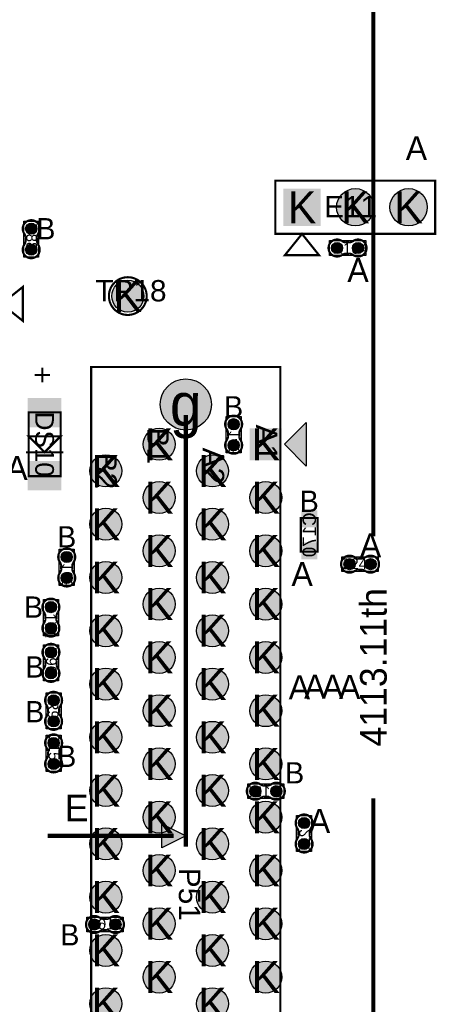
# Model space of a CAD drawing. Extents: x -14 to 190, y -123 to 238.
# Tile 9 of 28: x 19 to 39, y 102 to 149. Entities that reach past the tile are written whole.
import ezdxf
from ezdxf.enums import TextEntityAlignment as Align

# ---------------------------------------------------------------- set-up
doc = ezdxf.new("R2010")
doc.units = 0
doc.header["$MEASUREMENT"] = 0
for name, color, linetype in [('ASSEMBLY_OUTLINES_BTM', 191, 'CONTINUOUS'), ('ASSEMBLY_OUTLINES_TOP', 102, 'CONTINUOUS'), ('ASSEMBLY_REF_DES_BTM', 191, 'CONTINUOUS'), ('ASSEMBLY_REF_DES_TOP', 102, 'CONTINUOUS'), ('DRILL_DRAWING', 21, 'CONTINUOUS'), ('MOUNTING_HOLES_LAYER_TOP', 42, 'CONTINUOUS'), ('PART_PADS_LAYER_TOP', 150, 'CONTINUOUS'), ('PART_PADS_SMD_BTM', 181, 'CONTINUOUS'), ('PART_PADS_SMD_TOP', 150, 'CONTINUOUS')]:
    doc.layers.add(name, color=color, linetype=linetype)
doc.styles.add('ARIAL', font='ARIAL.TTF')
doc.styles.add('VERIBEST_GERBER_0', font='VBest0.ttf')
doc.styles.add('VERIBEST_GERBER_1', font='VBest1.ttf')

msp = doc.modelspace()

# ---------------------------------------------------------------- hatches: boundary and pattern name
at = {"layer": 'ASSEMBLY_OUTLINES_TOP'}
for points in [[(31.446, 128.397), (32.481, 129.432), (32.481, 127.362)], [(26.747, 109.728), (25.607048, 109.158025), (25.607048, 110.297976)]]:
    msp.add_hatch(color=256, dxfattribs=at).paths.add_polyline_path(points, flags=0)
at = {"layer": 'MOUNTING_HOLES_LAYER_TOP'}
h = msp.add_hatch(color=256, dxfattribs=at)
edge = h.paths.add_edge_path()
edge.add_arc((26.747, 130.297), 1.2192, 0, 360)
at = {"layer": 'PART_PADS_LAYER_TOP'}
h = msp.add_hatch(color=256, dxfattribs=at)
edge = h.paths.add_edge_path()
edge.add_arc((34.8234, 139.7), 0.889, 0, 360)
h = msp.add_hatch(color=256, dxfattribs=at)
edge = h.paths.add_edge_path()
edge.add_arc((37.3634, 139.7), 0.889, 0, 360)
h = msp.add_hatch(color=256, dxfattribs=at)
edge = h.paths.add_edge_path()
edge.add_arc((23.98346, 135.465), 0.762, 0, 360)
h = msp.add_hatch(color=256, dxfattribs=at)
edge = h.paths.add_edge_path()
edge.add_arc((25.477, 128.397), 0.762, 0, 360)
h = msp.add_hatch(color=256, dxfattribs=at)
edge = h.paths.add_edge_path()
edge.add_arc((22.937, 127.127), 0.762, 0, 360)
h = msp.add_hatch(color=256, dxfattribs=at)
edge = h.paths.add_edge_path()
edge.add_arc((28.017, 127.127), 0.762, 0, 360)
h = msp.add_hatch(color=256, dxfattribs=at)
edge = h.paths.add_edge_path()
edge.add_arc((25.477, 125.857), 0.762, 0, 360)
h = msp.add_hatch(color=256, dxfattribs=at)
edge = h.paths.add_edge_path()
edge.add_arc((30.557, 125.857), 0.762, 0, 360)
h = msp.add_hatch(color=256, dxfattribs=at)
edge = h.paths.add_edge_path()
edge.add_arc((22.937, 124.587), 0.762, 0, 360)
h = msp.add_hatch(color=256, dxfattribs=at)
edge = h.paths.add_edge_path()
edge.add_arc((28.017, 124.587), 0.762, 0, 360)
h = msp.add_hatch(color=256, dxfattribs=at)
edge = h.paths.add_edge_path()
edge.add_arc((25.477, 123.317), 0.762, 0, 360)
h = msp.add_hatch(color=256, dxfattribs=at)
edge = h.paths.add_edge_path()
edge.add_arc((30.557, 123.317), 0.762, 0, 360)
h = msp.add_hatch(color=256, dxfattribs=at)
edge = h.paths.add_edge_path()
edge.add_arc((22.937, 122.047), 0.762, 0, 360)
h = msp.add_hatch(color=256, dxfattribs=at)
edge = h.paths.add_edge_path()
edge.add_arc((28.017, 122.047), 0.762, 0, 360)
h = msp.add_hatch(color=256, dxfattribs=at)
edge = h.paths.add_edge_path()
edge.add_arc((25.477, 120.777), 0.762, 0, 360)
h = msp.add_hatch(color=256, dxfattribs=at)
edge = h.paths.add_edge_path()
edge.add_arc((30.557, 120.777), 0.762, 0, 360)
h = msp.add_hatch(color=256, dxfattribs=at)
edge = h.paths.add_edge_path()
edge.add_arc((22.937, 119.507), 0.762, 0, 360)
h = msp.add_hatch(color=256, dxfattribs=at)
edge = h.paths.add_edge_path()
edge.add_arc((28.017, 119.507), 0.762, 0, 360)
h = msp.add_hatch(color=256, dxfattribs=at)
edge = h.paths.add_edge_path()
edge.add_arc((25.477, 118.237), 0.762, 0, 360)
h = msp.add_hatch(color=256, dxfattribs=at)
edge = h.paths.add_edge_path()
edge.add_arc((30.557, 118.237), 0.762, 0, 360)
h = msp.add_hatch(color=256, dxfattribs=at)
edge = h.paths.add_edge_path()
edge.add_arc((22.937, 116.967), 0.762, 0, 360)
h = msp.add_hatch(color=256, dxfattribs=at)
edge = h.paths.add_edge_path()
edge.add_arc((28.017, 116.967), 0.762, 0, 360)
h = msp.add_hatch(color=256, dxfattribs=at)
edge = h.paths.add_edge_path()
edge.add_arc((25.477, 115.697), 0.762, 0, 360)
h = msp.add_hatch(color=256, dxfattribs=at)
edge = h.paths.add_edge_path()
edge.add_arc((30.557, 115.697), 0.762, 0, 360)
h = msp.add_hatch(color=256, dxfattribs=at)
edge = h.paths.add_edge_path()
edge.add_arc((22.937, 114.427), 0.762, 0, 360)
h = msp.add_hatch(color=256, dxfattribs=at)
edge = h.paths.add_edge_path()
edge.add_arc((28.017, 114.427), 0.762, 0, 360)
h = msp.add_hatch(color=256, dxfattribs=at)
edge = h.paths.add_edge_path()
edge.add_arc((25.477, 113.157), 0.762, 0, 360)
h = msp.add_hatch(color=256, dxfattribs=at)
edge = h.paths.add_edge_path()
edge.add_arc((30.557, 113.157), 0.762, 0, 360)
h = msp.add_hatch(color=256, dxfattribs=at)
edge = h.paths.add_edge_path()
edge.add_arc((22.937, 111.887), 0.762, 0, 360)
h = msp.add_hatch(color=256, dxfattribs=at)
edge = h.paths.add_edge_path()
edge.add_arc((28.017, 111.887), 0.762, 0, 360)
h = msp.add_hatch(color=256, dxfattribs=at)
edge = h.paths.add_edge_path()
edge.add_arc((25.477, 110.617), 0.762, 0, 360)
h = msp.add_hatch(color=256, dxfattribs=at)
edge = h.paths.add_edge_path()
edge.add_arc((30.557, 110.617), 0.762, 0, 360)
h = msp.add_hatch(color=256, dxfattribs=at)
edge = h.paths.add_edge_path()
edge.add_arc((22.937, 109.347), 0.762, 0, 360)
h = msp.add_hatch(color=256, dxfattribs=at)
edge = h.paths.add_edge_path()
edge.add_arc((28.017, 109.347), 0.762, 0, 360)
h = msp.add_hatch(color=256, dxfattribs=at)
edge = h.paths.add_edge_path()
edge.add_arc((25.477, 108.077), 0.762, 0, 360)
h = msp.add_hatch(color=256, dxfattribs=at)
edge = h.paths.add_edge_path()
edge.add_arc((30.557, 108.077), 0.762, 0, 360)
h = msp.add_hatch(color=256, dxfattribs=at)
edge = h.paths.add_edge_path()
edge.add_arc((22.937, 106.807), 0.762, 0, 360)
h = msp.add_hatch(color=256, dxfattribs=at)
edge = h.paths.add_edge_path()
edge.add_arc((28.017, 106.807), 0.762, 0, 360)
h = msp.add_hatch(color=256, dxfattribs=at)
edge = h.paths.add_edge_path()
edge.add_arc((25.477, 105.537), 0.762, 0, 360)
h = msp.add_hatch(color=256, dxfattribs=at)
edge = h.paths.add_edge_path()
edge.add_arc((30.557, 105.537), 0.762, 0, 360)
h = msp.add_hatch(color=256, dxfattribs=at)
edge = h.paths.add_edge_path()
edge.add_arc((22.937, 104.267), 0.762, 0, 360)
h = msp.add_hatch(color=256, dxfattribs=at)
edge = h.paths.add_edge_path()
edge.add_arc((28.017, 104.267), 0.762, 0, 360)
h = msp.add_hatch(color=256, dxfattribs=at)
edge = h.paths.add_edge_path()
edge.add_arc((25.477, 102.997), 0.762, 0, 360)
h = msp.add_hatch(color=256, dxfattribs=at)
edge = h.paths.add_edge_path()
edge.add_arc((30.557, 102.997), 0.762, 0, 360)
h = msp.add_hatch(color=256, dxfattribs=at)
edge = h.paths.add_edge_path()
edge.add_arc((22.937, 101.727), 0.762, 0, 360)
h = msp.add_hatch(color=256, dxfattribs=at)
edge = h.paths.add_edge_path()
edge.add_arc((28.017, 101.727), 0.762, 0, 360)
at = {"layer": 'PART_PADS_SMD_BTM'}
h = msp.add_hatch(color=256, dxfattribs=at)
edge = h.paths.add_edge_path()
edge.add_arc((29.026599, 129.354522), 0.2667, 0, 360)
h = msp.add_hatch(color=256, dxfattribs=at)
edge = h.paths.add_edge_path()
edge.add_arc((29.026599, 128.354522), 0.2667, 0, 360)
h = msp.add_hatch(color=256, dxfattribs=at)
edge = h.paths.add_edge_path()
edge.add_arc((21.073399, 123.026278), 0.2667, 0, 360)
h = msp.add_hatch(color=256, dxfattribs=at)
edge = h.paths.add_edge_path()
edge.add_arc((21.073399, 122.026278), 0.2667, 0, 360)
h = msp.add_hatch(color=256, dxfattribs=at)
edge = h.paths.add_edge_path()
edge.add_arc((30.060322, 111.858301), 0.2667, 0, 360)
h = msp.add_hatch(color=256, dxfattribs=at)
edge = h.paths.add_edge_path()
edge.add_arc((31.060322, 111.858301), 0.2667, 0, 360)
h = msp.add_hatch(color=256, dxfattribs=at)
edge = h.paths.add_edge_path()
edge.add_arc((32.384207, 110.3423), 0.2667, 0, 360)
h = msp.add_hatch(color=256, dxfattribs=at)
edge = h.paths.add_edge_path()
edge.add_arc((32.384206, 109.3423), 0.2667, 0, 360)
h = msp.add_hatch(color=256, dxfattribs=at)
edge = h.paths.add_edge_path()
edge.add_arc((22.395578, 105.502199), 0.2667, 0, 360)
h = msp.add_hatch(color=256, dxfattribs=at)
edge = h.paths.add_edge_path()
edge.add_arc((23.395578, 105.502199), 0.2667, 0, 360)
at = {"layer": 'PART_PADS_SMD_TOP'}
h = msp.add_hatch(color=256, dxfattribs=at)
edge = h.paths.add_edge_path()
edge.add_arc((19.381, 138.676), 0.2667, 0, 360)
h = msp.add_hatch(color=256, dxfattribs=at)
edge = h.paths.add_edge_path()
edge.add_arc((33.9551, 137.7569), 0.2667, 0, 360)
h = msp.add_hatch(color=256, dxfattribs=at)
edge = h.paths.add_edge_path()
edge.add_arc((34.9551, 137.7569), 0.2667, 0, 360)
h = msp.add_hatch(color=256, dxfattribs=at)
edge = h.paths.add_edge_path()
edge.add_arc((19.381, 137.676), 0.2667, 0, 360)
h = msp.add_hatch(color=256, dxfattribs=at)
edge = h.paths.add_edge_path()
edge.add_arc((34.552, 122.682), 0.2667, 0, 360)
h = msp.add_hatch(color=256, dxfattribs=at)
edge = h.paths.add_edge_path()
edge.add_arc((35.552, 122.682), 0.2667, 0, 360)
h = msp.add_hatch(color=256, dxfattribs=at)
edge = h.paths.add_edge_path()
edge.add_arc((20.32127, 120.635142), 0.2667, 0, 360)
h = msp.add_hatch(color=256, dxfattribs=at)
edge = h.paths.add_edge_path()
edge.add_arc((20.32127, 119.635142), 0.2667, 0, 360)
h = msp.add_hatch(color=256, dxfattribs=at)
edge = h.paths.add_edge_path()
edge.add_arc((20.32127, 118.476142), 0.2667, 0, 360)
h = msp.add_hatch(color=256, dxfattribs=at)
edge = h.paths.add_edge_path()
edge.add_arc((20.32127, 117.476142), 0.2667, 0, 360)
h = msp.add_hatch(color=256, dxfattribs=at)
edge = h.paths.add_edge_path()
edge.add_arc((20.44827, 116.190142), 0.2667, 0, 360)
h = msp.add_hatch(color=256, dxfattribs=at)
edge = h.paths.add_edge_path()
edge.add_arc((20.44827, 115.190142), 0.2667, 0, 360)
h = msp.add_hatch(color=256, dxfattribs=at)
edge = h.paths.add_edge_path()
edge.add_arc((20.44827, 114.158142), 0.2667, 0, 360)
h = msp.add_hatch(color=256, dxfattribs=at)
edge = h.paths.add_edge_path()
edge.add_arc((20.44827, 113.158142), 0.2667, 0, 360)

# ---------------------------------------------------------------- linework, layer by layer
at = {"layer": 'ASSEMBLY_OUTLINES_BTM', "const_width": 0.1016}
for points in [[(29.296855, 128.955868), (29.296855, 128.735396), (29.297363, 128.734888, 0.088782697), (29.365943, 128.578932), (29.364927, 128.580202, -1.875349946), (28.690049, 128.57944), (28.689795, 128.579694, 0.088801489), (28.758375, 128.73565), (28.758883, 128.736158), (28.758883, 128.95663), (28.757105, 128.961202, 0.081091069), (28.704273, 129.10776, -2.020315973), (29.350703, 129.108014), (29.351465, 129.107252, 0.081091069), (29.298633, 128.960694)], [(21.343655, 122.627624), (21.343655, 122.407152), (21.344163, 122.406644, 0.088782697), (21.412743, 122.250688), (21.411727, 122.251958, -1.875349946), (20.736849, 122.251196), (20.736595, 122.25145, 0.088801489), (20.805175, 122.407406), (20.805683, 122.407914), (20.805683, 122.628386), (20.803905, 122.632958, 0.081091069), (20.751073, 122.779516, -2.020315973), (21.397503, 122.77977), (21.398265, 122.779008, 0.081091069), (21.345433, 122.63245)], [(30.661668, 111.588045), (30.441196, 111.588045), (30.440688, 111.587537, 0.088782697), (30.284732, 111.518957), (30.286002, 111.519973, -1.875349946), (30.28524, 112.194851), (30.285494, 112.195105, 0.088801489), (30.44145, 112.126525), (30.441958, 112.126017), (30.66243, 112.126017), (30.667002, 112.127795, 0.081091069), (30.81356, 112.180627, -2.020315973), (30.813814, 111.534197), (30.813052, 111.533435, 0.081091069), (30.666494, 111.586267)], [(32.654462, 109.943647), (32.654462, 109.723174), (32.654971, 109.722667, 0.088782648), (32.72355, 109.566711), (32.722534, 109.56798, -1.875351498), (32.047657, 109.567218), (32.047402, 109.567473, 0.088801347), (32.115983, 109.723428), (32.116491, 109.723936), (32.11649, 109.944409), (32.114713, 109.94898, 0.081091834), (32.06188, 110.095539, -2.020311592), (32.708311, 110.095792), (32.709072, 110.09503, 0.081091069), (32.65624, 109.948472)], [(22.794232, 105.772455), (23.014704, 105.772455), (23.015212, 105.772963, 0.088782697), (23.171168, 105.841543), (23.169898, 105.840527, -1.875349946), (23.17066, 105.165649), (23.170406, 105.165395, 0.088801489), (23.01445, 105.233975), (23.013942, 105.234483), (22.79347, 105.234483), (22.788898, 105.232705, 0.081091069), (22.64234, 105.179873, -2.020315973), (22.642086, 105.826303), (22.642848, 105.827065, 0.081091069), (22.789406, 105.774233)]]:
    msp.add_lwpolyline(points, format="xyb", dxfattribs=at)
at = {"layer": 'ASSEMBLY_OUTLINES_BTM'}
for points in [[(28.670999, 127.990922), (28.670999, 129.718122), (29.382199, 129.718122), (29.382199, 127.990922)], [(20.717799, 121.662678), (20.717799, 123.389878), (21.428999, 123.389878), (21.428999, 121.662678)], [(29.696722, 111.502701), (29.696722, 112.213901), (31.423922, 112.213901), (31.423922, 111.502701)], [(32.028607, 108.978701), (32.028607, 110.7059), (32.739806, 110.7059), (32.739806, 108.978701)], [(22.031978, 105.146599), (22.031978, 105.857799), (23.759178, 105.857799), (23.759178, 105.146599)]]:
    msp.add_lwpolyline(points, close=True, dxfattribs=at)
for points in [[(29.350703, 129.108014), (29.351465, 129.107252)], [(28.758883, 128.95663), (28.757105, 128.961202)], [(28.758375, 128.73565), (28.758883, 128.736158)], [(29.298633, 128.960694), (29.296855, 128.955868)], [(29.296855, 128.735396), (29.297363, 128.734888)], [(28.690049, 128.57944), (28.689795, 128.579694)], [(20.805683, 122.628386), (20.803905, 122.632958)], [(21.345433, 122.63245), (21.343655, 122.627624)], [(21.397503, 122.77977), (21.398265, 122.779008)], [(20.736849, 122.251196), (20.736595, 122.25145)], [(20.805175, 122.407406), (20.805683, 122.407914)], [(21.343655, 122.407152), (21.344163, 122.406644)], [(30.28524, 112.194851), (30.285494, 112.195105)], [(30.44145, 112.126525), (30.441958, 112.126017)], [(30.66243, 112.126017), (30.667002, 112.127795)], [(30.441196, 111.588045), (30.440688, 111.587537)], [(30.666494, 111.586267), (30.661668, 111.588045)], [(30.813814, 111.534197), (30.813052, 111.533435)], [(32.11649, 109.944409), (32.114713, 109.94898)], [(32.65624, 109.948472), (32.654462, 109.943647)], [(32.708311, 110.095792), (32.709072, 110.09503)], [(32.047657, 109.567218), (32.047402, 109.567473)], [(32.115983, 109.723428), (32.116491, 109.723936)], [(32.654462, 109.723174), (32.654971, 109.722667)], [(22.642086, 105.826303), (22.642848, 105.827065)], [(22.789406, 105.774233), (22.794232, 105.772455)], [(23.014704, 105.772455), (23.015212, 105.772963)], [(22.79347, 105.234483), (22.788898, 105.232705)], [(23.01445, 105.233975), (23.013942, 105.234483)], [(23.17066, 105.165649), (23.170406, 105.165395)]]:
    msp.add_lwpolyline(points, dxfattribs=at)
at = {"layer": 'ASSEMBLY_OUTLINES_BTM', "const_width": 0.1}
msp.add_lwpolyline([(32.230399, 123.282322), (32.230399, 124.882322), (33.030399, 124.882322), (33.030399, 123.282322)], close=True, dxfattribs=at)
at = {"layer": 'ASSEMBLY_OUTLINES_TOP'}
for points, const_width in [([(35.687, 169.430024), (35.687, 124.00345)], 0.199898), ([(26.747, 129.786968), (26.747, 109.217968)], 0.199898), ([(19.13, 128.019), (20.908, 128.019)], 0.1016), ([(35.687, 111.52355), (35.687, 66.096976)], 0.199898), ([(20.15805, 109.728), (26.177024, 109.728)], 0.199898)]:
    msp.add_lwpolyline(points, dxfattribs=dict(at, const_width=const_width))
at = {"layer": 'ASSEMBLY_OUTLINES_TOP', "const_width": 0.1016}
for points in [[(31.0134, 138.43), (31.0134, 140.97), (38.6334, 140.97), (38.6334, 138.43)], [(32.2834, 138.43), (31.4706, 137.414), (33.0962, 137.414)], [(17.968704, 135.092484), (18.984704, 134.279684), (18.984704, 135.905284)], [(22.2385, 47.244), (22.2385, 132.08), (31.2555, 132.08), (31.2555, 47.244)], [(19.257, 126.876), (19.257, 129.924), (20.781, 129.924), (20.781, 126.876)], [(20.019, 128.019), (19.257, 128.781), (20.781, 128.781)]]:
    msp.add_lwpolyline(points, close=True, dxfattribs=at)
for points in [[(19.651256, 138.074654), (19.651256, 138.295126), (19.651764, 138.295634, -0.088782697), (19.720344, 138.45159), (19.719328, 138.45032, 1.875349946), (19.04445, 138.451082), (19.044196, 138.450828, -0.088801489), (19.112776, 138.294872), (19.113284, 138.294364), (19.113284, 138.073892), (19.111506, 138.06932, -0.081091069), (19.058674, 137.922762, 2.020315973), (19.705104, 137.922508), (19.705866, 137.92327, -0.081091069), (19.653034, 138.069828)], [(34.353754, 137.486644), (34.574226, 137.486644), (34.574734, 137.486136, -0.088782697), (34.73069, 137.417556), (34.72942, 137.418572, 1.875349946), (34.730182, 138.09345), (34.729928, 138.093704, -0.088801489), (34.573972, 138.025124), (34.573464, 138.024616), (34.352992, 138.024616), (34.34842, 138.026394, -0.081091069), (34.201862, 138.079226, 2.020315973), (34.201608, 137.432796), (34.20237, 137.432034, -0.081091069), (34.348928, 137.484866)], [(35.153346, 122.952256), (34.932874, 122.952256), (34.932366, 122.952764, -0.088782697), (34.77641, 123.021344), (34.77768, 123.020328, 1.875349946), (34.776918, 122.34545), (34.777172, 122.345196, -0.088801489), (34.933128, 122.413776), (34.933636, 122.414284), (35.154108, 122.414284), (35.15868, 122.412506, -0.081091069), (35.305238, 122.359674, 2.020315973), (35.305492, 123.006104), (35.30473, 123.006866, -0.081091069), (35.158172, 122.954034)], [(20.051014, 120.236488), (20.051014, 120.016016), (20.050506, 120.015508, -0.088782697), (19.981926, 119.859552), (19.982942, 119.860822, 1.875349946), (20.65782, 119.86006), (20.658074, 119.860314, -0.088801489), (20.589494, 120.01627), (20.588986, 120.016778), (20.588986, 120.23725), (20.590764, 120.241822, -0.081091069), (20.643596, 120.38838, 2.020315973), (19.997166, 120.388634), (19.996404, 120.387872, -0.081091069), (20.049236, 120.241314)], [(20.591526, 117.874796), (20.591526, 118.095268), (20.592034, 118.095776, -0.088782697), (20.660614, 118.251732), (20.659598, 118.250462, 1.875349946), (19.98472, 118.251224), (19.984466, 118.25097, -0.088801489), (20.053046, 118.095014), (20.053554, 118.094506), (20.053554, 117.874034), (20.051776, 117.869462, -0.081091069), (19.998944, 117.722904, 2.020315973), (20.645374, 117.72265), (20.646136, 117.723412, -0.081091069), (20.593304, 117.86997)], [(20.178014, 115.791488), (20.178014, 115.571016), (20.177506, 115.570508, -0.088782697), (20.108926, 115.414552), (20.109942, 115.415822, 1.875349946), (20.78482, 115.41506), (20.785074, 115.415314, -0.088801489), (20.716494, 115.57127), (20.715986, 115.571778), (20.715986, 115.79225), (20.717764, 115.796822, -0.081091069), (20.770596, 115.94338, 2.020315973), (20.124166, 115.943634), (20.123404, 115.942872, -0.081091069), (20.176236, 115.796314)], [(20.718526, 113.556796), (20.718526, 113.777268), (20.719034, 113.777776, -0.088782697), (20.787614, 113.933732), (20.786598, 113.932462, 1.875349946), (20.11172, 113.933224), (20.111466, 113.93297, -0.088801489), (20.180046, 113.777014), (20.180554, 113.776506), (20.180554, 113.556034), (20.178776, 113.551462, -0.081091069), (20.125944, 113.404904, 2.020315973), (20.772374, 113.40465), (20.773136, 113.405412, -0.081091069), (20.720304, 113.55197)]]:
    msp.add_lwpolyline(points, format="xyb", dxfattribs=at)
at = {"layer": 'ASSEMBLY_OUTLINES_TOP'}
for points in [[(19.0254, 137.3124), (19.0254, 139.0396), (19.7366, 139.0396), (19.7366, 137.3124)], [(33.5915, 137.4013), (33.5915, 138.1125), (35.3187, 138.1125), (35.3187, 137.4013)], [(31.446, 128.397), (32.481, 129.432), (32.481, 127.362)], [(34.1884, 122.3264), (34.1884, 123.0376), (35.9156, 123.0376), (35.9156, 122.3264)], [(19.96567, 119.271542), (19.96567, 120.998742), (20.67687, 120.998742), (20.67687, 119.271542)], [(19.96567, 117.112542), (19.96567, 118.839742), (20.67687, 118.839742), (20.67687, 117.112542)], [(20.09267, 114.826542), (20.09267, 116.553742), (20.80387, 116.553742), (20.80387, 114.826542)], [(20.09267, 112.794542), (20.09267, 114.521742), (20.80387, 114.521742), (20.80387, 112.794542)], [(26.747, 109.728), (25.607048, 109.158025), (25.607048, 110.297976)]]:
    msp.add_lwpolyline(points, close=True, dxfattribs=at)
for points in [[(19.04445, 138.451082), (19.044196, 138.450828)], [(19.113284, 138.073892), (19.111506, 138.06932)], [(19.112776, 138.294872), (19.113284, 138.294364)], [(19.651256, 138.295126), (19.651764, 138.295634)], [(19.653034, 138.069828), (19.651256, 138.074654)], [(34.352992, 138.024616), (34.34842, 138.026394)], [(34.573972, 138.025124), (34.573464, 138.024616)], [(34.730182, 138.09345), (34.729928, 138.093704)], [(19.705104, 137.922508), (19.705866, 137.92327)], [(34.201608, 137.432796), (34.20237, 137.432034)], [(34.348928, 137.484866), (34.353754, 137.486644)], [(34.574226, 137.486644), (34.574734, 137.486136)], [(35.305492, 123.006104), (35.30473, 123.006866)], [(34.932874, 122.952256), (34.932366, 122.952764)], [(35.158172, 122.954034), (35.153346, 122.952256)], [(34.776918, 122.34545), (34.777172, 122.345196)], [(34.933128, 122.413776), (34.933636, 122.414284)], [(35.154108, 122.414284), (35.15868, 122.412506)], [(19.997166, 120.388634), (19.996404, 120.387872)], [(20.049236, 120.241314), (20.051014, 120.236488)], [(20.588986, 120.23725), (20.590764, 120.241822)], [(20.051014, 120.016016), (20.050506, 120.015508)], [(20.589494, 120.01627), (20.588986, 120.016778)], [(20.65782, 119.86006), (20.658074, 119.860314)], [(19.98472, 118.251224), (19.984466, 118.25097)], [(20.053554, 117.874034), (20.051776, 117.869462)], [(20.053046, 118.095014), (20.053554, 118.094506)], [(20.591526, 118.095268), (20.592034, 118.095776)], [(20.593304, 117.86997), (20.591526, 117.874796)], [(20.645374, 117.72265), (20.646136, 117.723412)], [(20.124166, 115.943634), (20.123404, 115.942872)], [(20.176236, 115.796314), (20.178014, 115.791488)], [(20.178014, 115.571016), (20.177506, 115.570508)], [(20.715986, 115.79225), (20.717764, 115.796822)], [(20.716494, 115.57127), (20.715986, 115.571778)], [(20.78482, 115.41506), (20.785074, 115.415314)], [(20.11172, 113.933224), (20.111466, 113.93297)], [(20.180046, 113.777014), (20.180554, 113.776506)], [(20.718526, 113.777268), (20.719034, 113.777776)], [(20.180554, 113.556034), (20.178776, 113.551462)], [(20.720304, 113.55197), (20.718526, 113.556796)], [(20.772374, 113.40465), (20.773136, 113.405412)]]:
    msp.add_lwpolyline(points, dxfattribs=at)
at = {"layer": 'ASSEMBLY_OUTLINES_TOP', "const_width": 0.1}
msp.add_lwpolyline([(23.08346, 135.465, -1), (24.88346, 135.465, -1)], format="xyb", close=True, dxfattribs=at)
at = {"layer": 'MOUNTING_HOLES_LAYER_TOP'}
msp.add_circle((26.747, 130.297), 1.2192, dxfattribs=at)
at = {"layer": 'PART_PADS_LAYER_TOP'}
for centre, radius in [((34.8234, 139.7), 0.889), ((37.3634, 139.7), 0.889), ((23.98346, 135.465), 0.762), ((25.477, 128.397), 0.762), ((22.937, 127.127), 0.762), ((28.017, 127.127), 0.762), ((25.477, 125.857), 0.762), ((30.557, 125.857), 0.762), ((22.937, 124.587), 0.762), ((28.017, 124.587), 0.762), ((25.477, 123.317), 0.762), ((30.557, 123.317), 0.762), ((22.937, 122.047), 0.762), ((28.017, 122.047), 0.762), ((25.477, 120.777), 0.762), ((30.557, 120.777), 0.762), ((22.937, 119.507), 0.762), ((28.017, 119.507), 0.762), ((25.477, 118.237), 0.762), ((30.557, 118.237), 0.762), ((22.937, 116.967), 0.762), ((28.017, 116.967), 0.762), ((25.477, 115.697), 0.762), ((30.557, 115.697), 0.762), ((22.937, 114.427), 0.762), ((28.017, 114.427), 0.762), ((25.477, 113.157), 0.762), ((30.557, 113.157), 0.762), ((22.937, 111.887), 0.762), ((28.017, 111.887), 0.762), ((25.477, 110.617), 0.762), ((30.557, 110.617), 0.762), ((22.937, 109.347), 0.762), ((28.017, 109.347), 0.762), ((25.477, 108.077), 0.762), ((30.557, 108.077), 0.762), ((22.937, 106.807), 0.762), ((28.017, 106.807), 0.762), ((25.477, 105.537), 0.762), ((30.557, 105.537), 0.762), ((22.937, 104.267), 0.762), ((28.017, 104.267), 0.762), ((25.477, 102.997), 0.762), ((30.557, 102.997), 0.762), ((22.937, 101.727), 0.762), ((28.017, 101.727), 0.762)]:
    msp.add_circle(centre, radius, dxfattribs=at)
for points in [[(31.3944, 138.811), (33.1724, 138.811), (31.3944, 140.589), (33.1724, 140.589)], [(29.795, 127.635), (31.319, 127.635), (29.795, 129.159), (31.319, 129.159)]]:
    msp.add_solid(points, dxfattribs=at)
at = {"layer": 'PART_PADS_SMD_BTM'}
for centre in [(29.026599, 129.354522), (29.026599, 128.354522), (21.073399, 123.026278), (21.073399, 122.026278), (30.060322, 111.858301), (31.060322, 111.858301), (32.384207, 110.3423), (32.384206, 109.3423), (22.395578, 105.502199), (23.395578, 105.502199)]:
    msp.add_circle(centre, 0.2667, dxfattribs=at)
for points in [[(32.249399, 124.437922), (33.011399, 124.437922), (32.249399, 125.250722), (33.011399, 125.250722)], [(32.249399, 122.913922), (33.011399, 122.913922), (32.249399, 123.726722), (33.011399, 123.726722)]]:
    msp.add_solid(points, dxfattribs=at)
at = {"layer": 'PART_PADS_SMD_TOP'}
for centre in [(19.381, 138.676), (33.9551, 137.7569), (34.9551, 137.7569), (19.381, 137.676), (34.552, 122.682), (35.552, 122.682), (20.32127, 120.635142), (20.32127, 119.635142), (20.32127, 118.476142), (20.32127, 117.476142), (20.44827, 116.190142), (20.44827, 115.190142), (20.44827, 114.158142), (20.44827, 113.158142)]:
    msp.add_circle(centre, 0.2667, dxfattribs=at)
for points in [[(19.2189, 129.2001), (20.8191, 129.2001), (19.2189, 130.5971), (20.8191, 130.5971)], [(19.2189, 126.2029), (20.8191, 126.2029), (19.2189, 127.5999), (20.8191, 127.5999)]]:
    msp.add_solid(points, dxfattribs=at)

# ---------------------------------------------------------------- texts
at = {"layer": 'ASSEMBLY_OUTLINES_TOP'}
for s, height, rotation, style, p in [('+', 1.016, 90, 'ARIAL', (19.892, 131.702)), ('A1', 1.02, 270, 'ARIAL', (30.607, 128.467)), ('B1', 1.02, 270, 'ARIAL', (25.427, 128.327)), ('A2', 1.02, 270, 'ARIAL', (28.067, 127.367)), ('B2', 1.02, 270, 'ARIAL', (22.947, 127.127)), ('4113.11th', 1.27, 90, 'VERIBEST_GERBER_1', (35.687, 117.7635))]:
    msp.add_text(s, height=height, rotation=rotation, dxfattribs=dict(at, style=style)).set_placement(p, align=Align.MIDDLE_CENTER)
at = {"layer": 'ASSEMBLY_REF_DES_BTM', "style": 'ARIAL', "text_generation_flag": 2}
for s, height, p in [('C146', 0.508, (29.047427, 128.732018)), ('C170', 0.64, (32.630399, 124.082322)), ('C166', 0.508, (21.094227, 122.403774)), ('C210', 0.508, (32.405032, 109.719799))]:
    msp.add_text(s, height=height, rotation=90, dxfattribs=at).set_placement(p, align=Align.MIDDLE_CENTER)
for s, p in [('C150', (30.437818, 111.837473)), ('C168', (23.018082, 105.523027))]:
    msp.add_text(s, height=0.508, dxfattribs=at).set_placement(p, align=Align.MIDDLE_CENTER)
at = {"layer": 'ASSEMBLY_REF_DES_TOP', "style": 'ARIAL'}
for s, height, p in [('E11', 1.016, (34.59988, 139.726924)), ('R104', 0.508, (34.577604, 137.736072)), ('TP18', 1.016, (24.134082, 135.719)), ('C248', 0.508, (34.929496, 122.702828))]:
    msp.add_text(s, height=height, dxfattribs=at).set_placement(p, align=Align.MIDDLE_CENTER)
for s, height, p in [('R88', 0.508, (19.401828, 138.298504)), ('DS10', 0.889, (20.019, 128.4)), ('C171', 0.508, (20.300442, 120.012638)), ('R96', 0.508, (20.342098, 118.098646)), ('R97', 0.508, (20.427442, 115.567638)), ('C155', 0.508, (20.469098, 113.780646))]:
    msp.add_text(s, height=height, rotation=270, dxfattribs=at).set_placement(p, align=Align.MIDDLE_CENTER)
msp.add_text('P51', height=1.016, rotation=270, dxfattribs=at).set_placement((26.112, 108.204), align=Align.BOTTOM_LEFT)
at = {"layer": 'DRILL_DRAWING', "style": 'VERIBEST_GERBER_0'}
for s, height, p in [('A', 1.143, (37.73716, 142.516759)), ('K', 1.524, (32.2834, 139.7)), ('K', 1.524, (34.8234, 139.7)), ('K', 1.524, (37.3634, 139.7)), ('B', 1.016, (20.0795, 138.676)), ('A', 1.143, (34.9551, 136.708552)), ('K', 1.524, (23.98346, 135.465)), ('g', 2.032, (26.747, 130.297)), ('B', 1.016, (29.026599, 130.18416)), ('K', 1.524, (25.477, 128.397)), ('K', 1.524, (30.557, 128.397)), ('A', 1.143, (18.701627, 127.273415)), ('K', 1.524, (22.937, 127.127)), ('K', 1.524, (28.017, 127.127)), ('K', 1.524, (25.477, 125.857)), ('K', 1.524, (30.557, 125.857)), ('B', 1.016, (32.630399, 125.682523)), ('K', 1.524, (22.937, 124.587)), ('K', 1.524, (28.017, 124.587)), ('B', 1.016, (21.073399, 123.985364)), ('K', 1.524, (25.477, 123.317)), ('K', 1.524, (30.557, 123.317)), ('A', 1.143, (35.552, 123.580288)), ('K', 1.524, (22.937, 122.047)), ('K', 1.524, (28.017, 122.047)), ('A', 1.143, (32.291341, 122.211995)), ('B', 1.016, (19.490944, 120.635142)), ('K', 1.524, (25.477, 120.777)), ('K', 1.524, (30.557, 120.777)), ('K', 1.524, (22.937, 119.507)), ('K', 1.524, (28.017, 119.507)), ('K', 1.524, (25.477, 118.237)), ('K', 1.524, (30.557, 118.237)), ('B', 1.016, (19.546719, 117.783229)), ('K', 1.524, (22.937, 116.967)), ('K', 1.524, (28.017, 116.967)), ('A', 1.143, (32.162371, 116.816124)), ('A', 1.143, (32.896807, 116.848056)), ('A', 1.143, (33.743005, 116.848056)), ('A', 1.143, (34.557271, 116.83209)), ('K', 1.524, (25.477, 115.697)), ('K', 1.524, (30.557, 115.697)), ('B', 1.016, (19.546719, 115.649797)), ('K', 1.524, (22.937, 114.427)), ('K', 1.524, (28.017, 114.427)), ('B', 1.016, (21.076035, 113.522449)), ('K', 1.524, (25.477, 113.157)), ('K', 1.524, (30.557, 113.157)), ('B', 1.016, (31.935487, 112.733466)), ('K', 1.524, (22.937, 111.887)), ('K', 1.524, (28.017, 111.887)), ('E', 1.27, (21.547259, 111.055161)), ('K', 1.524, (25.477, 110.617)), ('K', 1.524, (30.557, 110.617)), ('A', 1.143, (33.118419, 110.440975)), ('K', 1.524, (22.937, 109.347)), ('K', 1.524, (28.017, 109.347)), ('K', 1.524, (25.477, 108.077)), ('K', 1.524, (30.557, 108.077)), ('K', 1.524, (22.937, 106.807)), ('K', 1.524, (28.017, 106.807)), ('K', 1.524, (25.477, 105.537)), ('K', 1.524, (30.557, 105.537)), ('B', 1.016, (21.225351, 105.010308)), ('K', 1.524, (22.937, 104.267)), ('K', 1.524, (28.017, 104.267)), ('K', 1.524, (25.477, 102.997)), ('K', 1.524, (30.557, 102.997)), ('K', 1.524, (22.937, 101.727)), ('K', 1.524, (28.017, 101.727))]:
    msp.add_text(s, height=height, dxfattribs=at).set_placement(p, align=Align.MIDDLE_CENTER)

doc.saveas('drawing.dxf')
